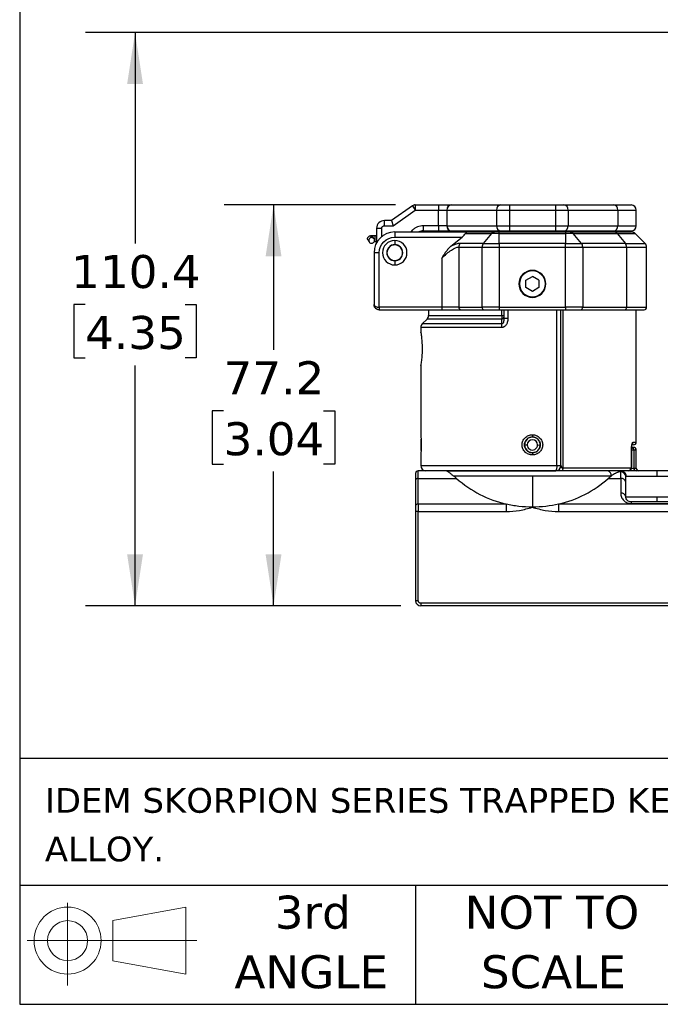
# Model space of a CAD drawing. Header units: millimetres. Extents: x 25 to 1092, y 25 to 838.
# Tile 1 of 60: x 25 to 190, y 25 to 278. Entities that reach past the tile are written whole.
import ezdxf

# ---------------------------------------------------------------- set-up
doc = ezdxf.new("R2010")
doc.units = ezdxf.units.MM
doc.header["$LTSCALE"] = 4
doc.linetypes.add('SLD-Solid', pattern=[0])
doc.layers.add('DIMENSIONS', color=140, linetype='SLD-Solid', lineweight=25)
doc.layers.add('TEXT', color=140, linetype='SLD-Solid', lineweight=25)
doc.styles.add('SLDTEXTSTYLE0', font='VERDANA.TTF')
doc.dimstyles.new('SLDDIMSTYLE4', dxfattribs={"dimtxt": 8.632031, "dimasz": 13.208, "dimexe": 0, "dimexo": 0.0625, "dimgap": 2.158008, "dimtad": 0, "dimtih": 1, "dimtoh": 1, "dimlfac": 0.75, "dimrnd": 1e-09, "dimzin": 12, "dimdsep": 46, "dimtxsty": 'SLDTEXTSTYLE0', "dimsah": 1, "dimcen": 0.09, "dimadec": 0, "dimazin": 3, "dimtfac": 1, "dimtofl": 0, "dimtmove": 0, "dimatfit": 3, "dimfxl": 0, "dimfrac": 2, "dimtolj": 1, "dimtzin": 12, "dimarcsym": 0})

# ---------------------------------------------------------------- blocks, each defined once
blk = doc.blocks.new('Block11')
at = {"color": 7, "linetype": 'SLD-Solid', "lineweight": 18}
for p, q in [((10.35, 21.24), (10.35, 0)), ((21.92, 16.67), (40.7, 20.13)), ((40.7, 20.13), (40.7, 2.93)), ((21.92, 6.38), (21.92, 16.67)), ((0, 11.53), (43.49, 11.53)), ((21.92, 6.38), (40.7, 2.93))]:
    blk.add_line(p, q, dxfattribs=at)
for radius in [8.6, 5.14]:
    blk.add_circle((10.35, 11.53), radius, dxfattribs=at)
blk = doc.blocks.new('Block12')
at = {"color": 7, "linetype": 'Continuous'}
blk.add_blockref('Block11', (0, 0), dxfattribs=at)
blk = doc.blocks.new('SW_NOTE_0')
at = {"layer": 'TEXT', "color": 0, "char_height": 6.35, "attachment_point": 1, "style": 'SLDTEXTSTYLE0'}
for s, insert in [('IDEM SKORPION SERIES TRAPPED KEY INTERLOCK SYSTEM, ROTARY KEY, 2 GATES, WHOLE BODY, A104 CODED, DIE-CAST ALUMINUM ', (0, 8.07)), ('ALLOY.', (0, -4.4))]:
    blk.add_mtext(s, dxfattribs=dict(at, insert=insert))
blk = doc.blocks.new('SW_NOTE_0_4')
at = {"layer": 'TEXT', "color": 0, "char_height": 8.467, "attachment_point": 2, "style": 'SLDTEXTSTYLE0'}
for s, insert in [('NOT TO', (21.03, 10.75)), ('SCALE', (21.42, -4.54))]:
    blk.add_mtext(s, dxfattribs=dict(at, insert=insert))
blk = doc.blocks.new('SW_NOTE_0_5')
at = {"layer": 'TEXT', "color": 0, "char_height": 8.467, "attachment_point": 2, "style": 'SLDTEXTSTYLE0'}
for s, insert in [('3rd', (9.26, 10.75)), ('ANGLE', (8.87, -4.54))]:
    blk.add_mtext(s, dxfattribs=dict(at, insert=insert))
blk = doc.blocks.new('_D_26')
at = {"layer": 'DIMENSIONS'}
for p, q in [((295.02, 274.91), (42.32, 274.91)), ((55.02, 274.91), (55.02, 220.75)), ((42.2, 205.1), (39.3, 205.1)), ((39.3, 205.1), (39.3, 191.38)), ((67.85, 205.1), (70.75, 205.1)), ((70.75, 205.1), (70.75, 191.38)), ((39.3, 191.38), (42.2, 191.38)), ((70.75, 191.38), (67.85, 191.38)), ((55.02, 127.7), (55.02, 189.45)), ((123.29, 127.7), (42.32, 127.7))]:
    blk.add_line(p, q, dxfattribs=at)
for points in [[(55.02, 274.91), (52.99, 261.71), (57.05, 261.71)], [(55.02, 127.7), (57.05, 140.91), (52.99, 140.91)]]:
    blk.add_solid(points, dxfattribs=at)
at = {"layer": 'DIMENSIONS', "char_height": 8.467, "attachment_point": 1, "style": 'SLDTEXTSTYLE0'}
for s, insert in [('110.4', (38.61, 217.78)), ('4.35', (42.2, 202.13))]:
    blk.add_mtext(s, dxfattribs=dict(at, insert=insert))
blk = doc.blocks.new('_D_27')
at = {"layer": 'DIMENSIONS'}
for p, q in [((121.9, 230.64), (77.88, 230.64)), ((90.58, 230.64), (90.58, 193.46)), ((77.75, 177.81), (74.85, 177.81)), ((74.85, 177.81), (74.85, 164.09)), ((103.4, 177.81), (106.3, 177.81)), ((106.3, 177.81), (106.3, 164.09)), ((74.85, 164.09), (77.75, 164.09)), ((90.58, 127.7), (90.58, 162.16)), ((106.3, 164.09), (103.4, 164.09)), ((123.29, 127.7), (77.88, 127.7))]:
    blk.add_line(p, q, dxfattribs=at)
for points in [[(90.58, 230.64), (88.54, 217.43), (92.61, 217.43)], [(90.58, 127.7), (92.61, 140.91), (88.54, 140.91)]]:
    blk.add_solid(points, dxfattribs=at)
at = {"layer": 'DIMENSIONS', "char_height": 8.467, "attachment_point": 1, "style": 'SLDTEXTSTYLE0'}
for s, insert in [('77.2', (77.75, 190.5)), ('3.04', (77.75, 174.85))]:
    blk.add_mtext(s, dxfattribs=dict(at, insert=insert))

msp = doc.modelspace()

# ---------------------------------------------------------------- linework, layer by layer
for p, q in [((126.214, 230.395), (120.846, 226.636)), ((126.214, 230.395), (126.979, 229.303)), ((126.979, 230.636), (126.979, 229.303)), ((126.979, 230.636), (132.899, 230.636)), ((132.899, 230.636), (132.899, 229.303)), ((136.195, 230.636), (148.942, 230.636)), ((151.136, 230.636), (151.136, 229.303)), ((151.136, 230.636), (162.939, 230.636)), ((162.939, 230.636), (162.939, 229.303)), ((165.133, 230.636), (177.88, 230.636)), ((121.266, 225.303), (126.979, 229.303)), ((126.979, 229.303), (132.899, 229.303)), ((132.899, 229.303), (135.093, 229.303)), ((132.899, 225.303), (132.899, 229.303)), ((135.093, 229.303), (135.098, 229.303)), ((135.093, 229.303), (135.093, 225.303)), ((135.098, 229.303), (147.845, 229.303)), ((135.098, 229.303), (135.098, 225.303)), ((147.845, 229.303), (151.136, 229.303)), ((147.845, 229.303), (147.845, 225.303)), ((151.136, 229.303), (162.939, 229.303)), ((151.136, 229.303), (151.136, 225.303)), ((162.939, 229.303), (166.23, 229.303)), ((162.939, 229.303), (162.939, 225.303)), ((166.23, 229.303), (166.23, 225.303)), ((166.23, 229.303), (178.977, 229.303)), ((178.977, 229.303), (178.977, 225.303)), ((178.977, 229.303), (183.704, 229.303)), ((183.704, 225.303), (183.704, 229.303)), ((119.037, 225.303), (119.037, 226.636)), ((120.846, 226.636), (119.037, 226.636)), ((119.037, 225.303), (121.266, 225.303)), ((120.846, 226.636), (121.266, 225.303)), ((132.899, 225.303), (129.037, 225.303)), ((129.037, 223.97), (129.037, 225.303)), ((135.093, 225.303), (132.899, 225.303)), ((132.899, 225.303), (132.899, 223.97)), ((135.093, 225.303), (135.098, 225.303)), ((135.098, 225.303), (147.845, 225.303)), ((147.845, 225.303), (151.136, 225.303)), ((151.136, 225.303), (151.136, 223.97)), ((151.136, 225.303), (162.939, 225.303)), ((162.939, 225.303), (162.939, 223.97)), ((162.939, 225.303), (166.23, 225.303)), ((166.23, 225.303), (178.977, 225.303)), ((178.977, 225.303), (183.704, 225.303)), ((115.448, 222.703), (115.739, 222.254)), ((117.037, 222.678), (116.652, 222.703)), ((117.037, 224.636), (117.037, 220.952)), ((117.037, 224.636), (118.371, 224.636)), ((118.371, 222.533), (118.371, 224.636)), ((121.704, 223.703), (121.704, 222.37)), ((121.704, 223.703), (140.355, 223.703)), ((129.037, 223.97), (132.899, 223.97)), ((136.195, 223.97), (148.942, 223.97)), ((139.858, 223.313), (146.542, 223.313)), ((140.355, 223.703), (147.319, 223.703)), ((146.542, 223.313), (144.437, 220.76)), ((148.513, 223.313), (146.542, 223.313)), ((148.513, 223.313), (148.513, 223.703)), ((148.513, 223.703), (165.562, 223.703)), ((148.513, 220.76), (148.513, 223.313)), ((148.513, 223.313), (165.562, 223.313)), ((151.136, 223.97), (162.939, 223.97)), ((165.133, 223.97), (177.88, 223.97)), ((165.562, 223.703), (165.562, 223.313)), ((165.562, 223.313), (165.562, 220.76)), ((167.533, 223.313), (165.562, 223.313)), ((166.756, 223.703), (178.022, 223.703)), ((169.638, 220.76), (167.533, 223.313)), ((167.533, 223.313), (178.8, 223.313)), ((178.8, 223.313), (180.904, 220.76)), ((178.8, 223.313), (183.428, 223.313)), ((185.98, 220.76), (183.428, 223.313)), ((114.844, 221.587), (115.143, 221.125)), ((116.373, 221.924), (116.093, 222.358)), ((116.433, 221.276), (116.575, 221.267)), ((116.558, 221.239), (117.037, 221.208)), ((121.704, 222.37), (138.983, 222.37)), ((121.704, 221.503), (121.704, 220.436)), ((136.137, 220.023), (138.983, 222.37)), ((144.437, 220.76), (138.468, 220.76)), ((144.437, 220.76), (148.513, 220.76)), ((148.513, 220.76), (148.513, 219.817)), ((165.562, 220.76), (148.513, 220.76)), ((165.562, 219.817), (165.562, 220.76)), ((165.562, 220.76), (169.638, 220.76)), ((180.904, 220.76), (169.638, 220.76)), ((180.904, 220.76), (185.98, 220.76)), ((116.371, 218.37), (116.371, 205.036)), ((117.704, 218.37), (116.371, 218.37)), ((117.704, 204.37), (117.704, 218.37)), ((138.146, 219.817), (144.115, 219.817)), ((138.146, 219.817), (138.146, 204.37)), ((144.115, 219.817), (148.513, 219.817)), ((144.115, 204.37), (144.115, 219.817)), ((148.513, 219.817), (165.562, 219.817)), ((148.513, 219.817), (148.513, 204.37)), ((165.562, 204.37), (165.562, 219.817)), ((165.562, 219.817), (169.96, 219.817)), ((169.96, 219.817), (169.96, 204.37)), ((169.96, 219.817), (181.226, 219.817)), ((181.226, 219.817), (181.226, 204.37)), ((181.226, 219.817), (186.371, 219.817)), ((186.371, 204.37), (186.371, 219.817)), ((121.704, 216.303), (121.704, 215.236)), ((133.748, 216.922), (133.748, 204.37)), ((157.037, 213.703), (157.037, 213.836)), ((155.371, 211.332), (157.037, 212.294)), ((155.371, 209.408), (155.371, 211.332)), ((158.704, 211.332), (157.037, 212.294)), ((158.704, 211.332), (158.704, 209.408)), ((157.037, 208.445), (155.371, 209.408)), ((158.704, 209.408), (157.037, 208.445)), ((157.037, 206.903), (157.037, 207.036)), ((133.748, 204.37), (117.704, 204.37)), ((117.704, 204.37), (117.704, 203.703)), ((117.704, 203.703), (133.748, 203.703)), ((130.371, 203.703), (130.371, 202.255)), ((130.371, 202.255), (149.233, 202.255)), ((138.146, 204.37), (133.748, 204.37)), ((133.748, 204.37), (133.748, 203.703)), ((138.146, 204.37), (144.115, 204.37)), ((138.696, 203.703), (144.665, 203.703)), ((148.513, 204.37), (144.115, 204.37)), ((148.513, 204.37), (148.513, 203.703)), ((148.513, 204.37), (165.562, 204.37)), ((148.513, 203.703), (165.562, 203.703)), ((149.233, 202.255), (149.233, 203.703)), ((149.233, 202.255), (149.704, 202.255)), ((149.704, 203.703), (149.704, 201.472)), ((150.745, 203.703), (150.745, 201.472)), ((163.33, 163.703), (163.33, 203.703)), ((164.371, 163.703), (164.371, 203.703)), ((164.842, 203.703), (164.842, 163.036)), ((169.96, 204.37), (165.562, 204.37)), ((165.562, 204.37), (165.562, 203.703)), ((169.41, 203.703), (180.676, 203.703)), ((169.96, 204.37), (181.226, 204.37)), ((181.226, 204.37), (186.371, 204.37)), ((183.704, 169.703), (183.704, 203.703)), ((128.761, 200.094), (129.98, 201.313)), ((149.169, 200.094), (128.761, 200.094)), ((149.174, 201.313), (129.98, 201.313)), ((149.169, 200.094), (149.174, 201.313)), ((150.745, 201.472), (149.704, 201.472)), ((128.371, 199.151), (128.371, 198.022)), ((149.06, 199.151), (128.371, 199.151)), ((128.371, 189.384), (128.371, 171.673)), ((128.389, 189.422), (128.383, 189.384)), ((128.401, 189.519), (128.399, 189.491)), ((128.46, 170.459), (128.371, 170.37)), ((128.371, 170.37), (128.371, 169.067)), ((157.04, 171.629), (157.04, 171.07)), ((182.901, 169.703), (183.704, 169.703)), ((128.494, 169.07), (128.371, 169.067)), ((128.371, 169.067), (128.371, 167.703)), ((128.371, 167.703), (128.458, 167.616)), ((155.038, 169.082), (155.704, 169.067)), ((157.037, 167.003), (157.037, 166.444)), ((158.37, 169.006), (159.037, 168.991)), ((182.518, 163.703), (182.518, 168.37)), ((182.518, 168.37), (182.548, 168.37)), ((182.548, 163.703), (182.548, 168.37)), ((183.063, 167.703), (182.548, 167.703)), ((183.063, 167.703), (183.063, 163.036)), ((183.704, 167.703), (183.063, 167.703)), ((183.704, 163.036), (183.704, 167.703)), ((128.371, 166.4), (128.371, 163.703)), ((127.704, 160.417), (127.704, 162.37)), ((134.973, 162.37), (127.704, 162.37)), ((128.371, 163.703), (163.33, 163.703)), ((163.33, 163.703), (164.371, 163.703)), ((182.297, 163.036), (164.842, 163.036)), ((179.704, 160.417), (179.704, 162.126)), ((182.412, 163.036), (183.063, 163.036)), ((182.412, 162.37), (182.412, 162.955)), ((182.548, 163.703), (182.518, 163.703)), ((183.063, 163.036), (183.704, 163.036)), ((189.037, 161.036), (189.037, 162.37)), ((127.037, 159.946), (127.037, 153.346)), ((127.704, 160.417), (137.582, 160.417)), ((127.704, 153.817), (127.704, 160.417)), ((157.037, 161.036), (136.805, 161.036)), ((157.037, 161.036), (157.037, 153.036)), ((177.27, 161.036), (157.037, 161.036)), ((176.493, 160.417), (179.704, 160.417)), ((179.704, 160.417), (179.704, 156.646)), ((181.037, 155.703), (181.037, 159.474)), ((181.065, 161.036), (189.037, 161.036)), ((189.037, 161.036), (196.943, 161.036)), ((181.037, 155.703), (189.037, 155.703)), ((182.371, 154.37), (182.371, 153.979)), ((195.704, 154.37), (182.371, 154.37)), ((189.037, 155.703), (197.037, 155.703)), ((189.037, 154.37), (189.037, 155.703)), ((127.037, 151.932), (127.037, 129.036)), ((127.704, 151.932), (127.037, 151.932)), ((127.704, 153.817), (127.704, 151.932)), ((150.313, 153.817), (127.704, 153.817)), ((127.704, 129.036), (127.704, 151.932)), ((127.704, 151.932), (150.313, 151.932)), ((150.313, 153.817), (150.313, 151.932)), ((163.761, 153.817), (163.761, 151.932)), ((202.371, 153.817), (163.761, 153.817)), ((163.761, 151.932), (202.371, 151.932)), ((182.371, 153.979), (195.704, 153.979)), ((127.037, 129.036), (127.704, 129.036)), ((202.371, 128.37), (128.371, 128.37)), ((128.371, 128.37), (128.371, 127.703)), ((202.371, 127.703), (128.371, 127.703))]:
    msp.add_line(p, q)
at = {"flags": 128}
for points in [[(128.408, 197.863), (128.396, 197.908), (128.389, 197.984)], [(128.389, 189.422), (128.396, 189.498), (128.401, 189.519)], [(164.842, 163.036), (164.839, 162.906), (164.827, 162.781), (164.809, 162.666), (164.785, 162.565), (164.756, 162.482), (164.722, 162.421), (164.685, 162.383), (164.647, 162.37)]]:
    msp.add_lwpolyline(points, dxfattribs=at)
for centre, radius, start, end in [((126.979, 229.303), 1.333, 90, 125), ((136.321, 229.411), 1.233, 96.08969, 185.00817), ((136.326, 229.411), 1.233, 96.09697, 185.01306), ((149.073, 229.411), 1.233, 96.09697, 185.01306), ((165.002, 229.411), 1.233, 354.98694, 83.90303), ((177.749, 229.411), 1.233, 354.98694, 83.90303), ((182.371, 229.303), 1.333, 0, 90), ((119.037, 224.636), 2, 90, 180), ((136.321, 225.196), 1.233, 174.99183, 263.91031), ((136.326, 225.195), 1.233, 174.98694, 263.90303), ((149.073, 225.195), 1.233, 174.98694, 263.90303), ((165.002, 225.195), 1.233, 276.09697, 5.01306), ((177.749, 225.195), 1.233, 276.09697, 5.01306), ((182.371, 225.303), 1.333, 270, 0), ((121.704, 218.37), 5.333, 90, 180), ((112.57, 222.23), 4.109, 346.04282, 6.60294), ((129.037, 221.303), 2.667, 90, 115.84193), ((138.437, 224.103), 0.4, 199.47122, 270), ((147.342, 222.689), 1.014, 91.26355, 142.07802), ((166.733, 222.689), 1.014, 37.92198, 88.73645), ((172.619, 224.056), 0.354, 274.32875, 345.91019), ((175.637, 224.103), 0.4, 270, 340.52878), ((178, 222.689), 1.014, 37.92198, 88.73645), ((182.485, 222.37), 1.333, 45, 90), ((121.704, 218.37), 3.133, 90, 270), ((121.704, 218.37), 2.067, 90, 180), ((121.704, 218.37), 2, 339.0388, 159.0388), ((121.704, 218.37), 3.133, 270, 90), ((121.704, 218.37), 2.067, 0, 90), ((139.634, 219.836), 1.487, 141.57262, 180.71028), ((145.602, 219.836), 1.487, 141.57262, 180.71028), ((168.473, 219.836), 1.487, 359.28972, 38.42738), ((179.739, 219.836), 1.487, 359.28972, 38.42738), ((185.037, 219.817), 1.333, 0, 45), ((121.704, 218.37), 2.067, 180, 270), ((121.704, 218.37), 2, 159.0388, 339.0388), ((121.704, 218.37), 2.067, 270, 0), ((157.037, 210.37), 3.467, 90, 270), ((157.037, 210.37), 3.333, 90, 270), ((157.037, 210.37), 3.467, 270, 90), ((157.037, 210.37), 3.333, 270, 90), ((129.037, 202.255), 1.333, 315, 0), ((138.761, 204.316), 0.617, 175.03898, 263.98031), ((144.729, 204.316), 0.617, 175.03898, 263.98031), ((169.345, 204.316), 0.617, 276.01969, 4.96102), ((180.612, 204.316), 0.617, 276.01969, 4.96102), ((185.704, 204.37), 0.667, 270, 0), ((129.704, 199.151), 1.333, 135, 180), ((152.743, 199.204), 3.683, 166.02229, 180.82687), ((149.158, 201.864), 0.552, 271.71505, 351.62256), ((157.037, 169.036), 2, 358.69736, 178.69736), ((157.037, 169.036), 1.333, 358.69736, 178.69736), ((157.037, 169.036), 2.033, 89.93766, 90), ((182.231, 169.699), 0.67, 304.05398, 0.35284), ((183.037, 169.703), 0.667, 270, 0), ((157.037, 169.036), 2, 178.69736, 358.69736), ((157.037, 169.036), 1.333, 178.69736, 358.69736), ((183.037, 167.703), 0.667, 0, 90), ((127.704, 161.703), 0.667, 90, 180), ((129.704, 163.703), 1.333, 180, 270), ((161.592, 163.386), 1.767, 324.89325, 10.34524), ((163.037, 163.703), 1.333, 270, 0), ((176.097, 161.211), 1.186, 351.5269, 77.66547), ((179.728, 160.817), 1.31, 1.08526, 91.04563), ((179.712, 160.897), 1.33, 1.09601, 90.11043), ((181.648, 163.019), 0.65, 271.59396, 1.50985), ((183.722, 163.029), 0.659, 179.31145, 269.29449), ((184.371, 163.036), 0.667, 180, 270), ((127.621, 159.828), 0.595, 81.95053, 168.57825), ((157.037, 182.37), 29.333, 228.45066, 256.74852), ((157.037, 182.37), 29.333, 283.25148, 311.54934), ((179.871, 159.239), 1.19, 11.42175, 98.04947), ((179.871, 155.467), 1.19, 11.42175, 98.04947), ((127.621, 153.228), 0.595, 81.95053, 168.57825), ((128.371, 129.036), 1.333, 180, 270)]:
    msp.add_arc(centre, radius, start, end)
for centre, major_axis, ratio, start_param, end_param in [((138.068, 222.37), (1.832, 1.254), 0.2475294, 5.0593343, 5.8447325), ((140.355, 222.37), (0, 1.333), 0.5266817, 0, 0.7853982)]:
    msp.add_ellipse(centre, major_axis=major_axis, ratio=ratio, start_param=start_param, end_param=end_param)
for points, knots in [([(132.899, 230.636), (132.978, 230.636), (133.137, 230.636), (133.374, 230.636), (133.609, 230.636), (133.925, 230.636), (134.314, 230.636), (134.762, 230.636), (135.183, 230.636), (135.564, 230.636), (135.907, 230.636), (136.096, 230.636), (136.191, 230.636)], [0, 0, 0, 0, 0.0616722, 0.1231475, 0.1846448, 0.2463831, 0.3731296, 0.5000539, 0.6268003, 0.7537247, 0.8768182, 1, 1, 1, 1]), ([(148.942, 230.636), (148.972, 230.636), (149.034, 230.636), (149.136, 230.636), (149.244, 230.636), (149.4, 230.636), (149.613, 230.636), (149.894, 230.636), (150.192, 230.636), (150.502, 230.636), (150.818, 230.636), (151.03, 230.636), (151.136, 230.636)], [0, 0, 0, 0, 0.061656, 0.1231264, 0.1846299, 0.2463852, 0.3730858, 0.5000535, 0.6267542, 0.7537219, 0.8767948, 1, 1, 1, 1]), ([(162.939, 230.636), (162.992, 230.636), (163.098, 230.636), (163.256, 230.636), (163.413, 230.636), (163.623, 230.636), (163.882, 230.636), (164.181, 230.636), (164.461, 230.636), (164.715, 230.636), (164.944, 230.636), (165.07, 230.636), (165.133, 230.636)], [0, 0, 0, 0, 0.061656, 0.1231264, 0.1846299, 0.2463852, 0.3730858, 0.5000535, 0.6267542, 0.7537219, 0.8767948, 1, 1, 1, 1]), ([(177.88, 230.636), (177.978, 230.636), (178.176, 230.636), (178.46, 230.636), (178.736, 230.636), (179.002, 230.636), (179.259, 230.636), (179.506, 230.636), (179.952, 230.636), (180.544, 230.636), (181.196, 230.636), (181.714, 230.636), (182.027, 230.636), (182.205, 230.636), (182.3, 230.636), (182.36, 230.636), (182.367, 230.636), (182.371, 230.636)], [0, 0, 0, 0, 0.0343141, 0.0685931, 0.1028519, 0.1371051, 0.1713675, 0.2056539, 0.239979, 0.3641255, 0.4883175, 0.6154333, 0.7425957, 0.8069779, 0.8712743, 0.9355825, 1, 1, 1, 1]), ([(118.371, 224.636), (118.371, 224.813), (118.441, 224.983), (118.691, 225.233), (118.861, 225.303), (119.037, 225.303)], [0, 0, 0, 0, 0.5, 0.5, 1, 1, 1, 1]), ([(129.037, 225.303), (128.534, 225.25), (127.756, 225.168), (126.828, 224.666), (126.248, 224.215), (125.971, 223.85), (125.859, 223.703)], [0, 0, 0, 0, 0.40698663, 0.62832699, 0.84986131, 1, 1, 1, 1]), ([(114.851, 221.591), (114.822, 221.636), (114.749, 221.749), (114.713, 221.966), (114.745, 222.203), (114.849, 222.407), (115.014, 222.574), (115.22, 222.683), (115.378, 222.697), (115.448, 222.703)], [0, 0, 0, 0, 0.1018765, 0.2565572, 0.4109641, 0.5580236, 0.6923363, 0.8636959, 1, 1, 1, 1]), ([(116.652, 222.703), (116.559, 222.708), (116.37, 222.719), (116.086, 222.728), (115.835, 222.73), (115.597, 222.722), (115.497, 222.709), (115.448, 222.703)], [0, 0, 0, 0, 0.183129, 0.3685421, 0.5630996, 0.782825, 1, 1, 1, 1]), ([(115.448, 222.703), (115.519, 222.698), (115.678, 222.687), (115.886, 222.58), (116.032, 222.457), (116.077, 222.371), (116.089, 222.348)], [0, 0, 0, 0, 0.27625954, 0.62452184, 0.89780146, 1, 1, 1, 1]), ([(178.022, 223.703), (178.12, 223.703), (178.316, 223.703), (178.599, 223.703), (178.874, 223.703), (179.138, 223.703), (179.394, 223.703), (179.64, 223.703), (180.082, 223.703), (180.671, 223.703), (181.318, 223.703), (181.833, 223.703), (182.144, 223.703), (182.32, 223.703), (182.415, 223.703), (182.474, 223.703), (182.481, 223.703), (182.485, 223.703)], [0, 0, 0, 0, 0.0343296, 0.0686245, 0.1028993, 0.1371687, 0.1714472, 0.2057494, 0.24009, 0.3642468, 0.4884491, 0.6155412, 0.74268, 0.8070405, 0.8713164, 0.9356041, 1, 1, 1, 1]), ([(115.739, 222.254), (115.678, 222.252), (115.609, 222.242), (115.46, 222.193), (115.38, 222.154), (115.227, 222.032), (115.155, 221.949), (115.052, 221.744), (115.023, 221.622), (115.03, 221.379), (115.065, 221.259), (115.179, 221.061), (115.255, 220.982), (115.414, 220.871), (115.496, 220.837), (115.647, 220.798), (115.717, 220.793), (115.778, 220.795)], [0, 0, 0, 0, 0.125, 0.125, 0.25, 0.25, 0.375, 0.375, 0.5, 0.5, 0.625, 0.625, 0.75, 0.75, 0.875, 0.875, 1, 1, 1, 1]), ([(115.778, 220.795), (115.838, 220.797), (115.907, 220.807), (116.056, 220.856), (116.136, 220.895), (116.289, 221.017), (116.361, 221.1), (116.464, 221.305), (116.493, 221.427), (116.486, 221.67), (116.451, 221.79), (116.338, 221.988), (116.261, 222.067), (116.102, 222.178), (116.02, 222.212), (115.869, 222.25), (115.8, 222.256), (115.739, 222.254)], [0, 0, 0, 0, 0.125, 0.125, 0.25, 0.25, 0.375, 0.375, 0.5, 0.5, 0.625, 0.625, 0.75, 0.75, 0.875, 0.875, 1, 1, 1, 1]), ([(136.137, 220.023), (136.121, 220.01), (136.089, 219.984), (136.027, 219.93), (135.919, 219.836), (135.71, 219.64), (135.314, 219.226), (134.823, 218.609), (134.268, 217.796), (133.932, 217.231), (133.748, 216.922)], [0, 0, 0, 0, 0.015867, 0.0314268, 0.0627687, 0.1252643, 0.2498618, 0.4993547, 0.7255849, 1, 1, 1, 1]), ([(133.748, 216.922), (134.611, 217.811), (135.471, 218.547), (136.996, 219.551), (137.659, 219.817), (138.146, 219.817)], [0, 0, 0, 0, 0.5, 0.5, 1, 1, 1, 1]), ([(116.371, 205.036), (116.372, 205.015), (116.374, 204.975), (116.39, 204.919), (116.412, 204.87), (116.437, 204.828), (116.487, 204.758), (116.583, 204.667), (116.756, 204.561), (116.963, 204.477), (117.2, 204.416), (117.449, 204.377), (117.62, 204.372), (117.704, 204.37)], [0, 0, 0, 0, 0.0640233, 0.121264, 0.171722, 0.2153975, 0.2522916, 0.3932982, 0.5179771, 0.6466321, 0.7692914, 0.8867712, 1, 1, 1, 1]), ([(117.704, 203.703), (117.662, 203.704), (117.579, 203.707), (117.453, 203.725), (117.328, 203.755), (117.205, 203.798), (117.085, 203.853), (116.97, 203.921), (116.861, 204.001), (116.728, 204.12), (116.583, 204.297), (116.467, 204.521), (116.387, 204.772), (116.377, 204.939), (116.371, 205.036)], [0, 0, 0, 0, 0.0561967, 0.1133341, 0.1715385, 0.2309294, 0.291619, 0.3537129, 0.4173094, 0.4825, 0.6071044, 0.7480814, 0.8528983, 1, 1, 1, 1]), ([(150.745, 201.472), (150.744, 201.403), (150.741, 201.267), (150.724, 201.065), (150.695, 200.869), (150.639, 200.605), (150.538, 200.286), (150.355, 199.923), (150.115, 199.606), (149.858, 199.393), (149.63, 199.27), (149.446, 199.202), (149.255, 199.159), (149.125, 199.153), (149.06, 199.151)], [0, 0, 0, 0, 0.0639141, 0.1265749, 0.1882132, 0.2490711, 0.3773502, 0.4988736, 0.6276226, 0.7492138, 0.8116808, 0.8743339, 0.9372214, 1, 1, 1, 1]), ([(149.704, 201.472), (149.704, 201.299), (149.695, 201.13), (149.656, 200.805), (149.626, 200.648), (149.538, 200.372), (149.48, 200.252), (149.338, 200.099), (149.254, 200.069), (149.169, 200.094)], [0, 0, 0, 0, 0.25, 0.25, 0.5, 0.5, 0.75, 0.75, 1, 1, 1, 1]), ([(128.382, 198.032), (128.38, 198.042), (128.373, 198.091), (128.462, 197.517), (128.603, 196.373), (128.699, 195.021), (128.724, 193.871), (128.716, 192.998), (128.681, 192.152), (128.607, 191.117), (128.479, 190.008), (128.419, 189.617), (128.389, 189.422)], [0, 0, 0, 0, 0.0326824, 0.1706801, 0.3085984, 0.4464417, 0.5157629, 0.5850521, 0.6542974, 0.7238504, 0.8619217, 1, 1, 1, 1]), ([(128.371, 171.673), (128.371, 171.673), (128.372, 171.656), (128.379, 171.59), (128.383, 171.541), (128.395, 171.41), (128.402, 171.33), (128.417, 171.141), (128.425, 171.031), (128.442, 170.789), (128.45, 170.657), (128.465, 170.369), (128.472, 170.215), (128.49, 169.737), (128.497, 169.387), (128.497, 168.865), (128.496, 168.689), (128.489, 168.347), (128.484, 168.182), (128.472, 167.86), (128.465, 167.706), (128.45, 167.42), (128.442, 167.286), (128.425, 167.042), (128.417, 166.934), (128.402, 166.745), (128.395, 166.663), (128.383, 166.533), (128.379, 166.484), (128.372, 166.417), (128.371, 166.4), (128.371, 166.4)], [0, 0, 0, 0, 0.0625, 0.0625, 0.125, 0.125, 0.1875, 0.1875, 0.25, 0.25, 0.3125, 0.3125, 0.375, 0.375, 0.5, 0.5, 0.5625, 0.5625, 0.625, 0.625, 0.6875, 0.6875, 0.75, 0.75, 0.8125, 0.8125, 0.875, 0.875, 0.9375, 0.9375, 1, 1, 1, 1]), ([(157.037, 166.444), (156.864, 166.444), (156.694, 166.461), (156.358, 166.525), (156.191, 166.574), (155.872, 166.702), (155.721, 166.781), (155.433, 166.966), (155.297, 167.075), (155.051, 167.313), (154.941, 167.443), (154.745, 167.725), (154.661, 167.877), (154.459, 168.348), (154.388, 168.693), (154.388, 169.206), (154.405, 169.38), (154.475, 169.716), (154.526, 169.879), (154.661, 170.195), (154.745, 170.347), (154.939, 170.628), (155.05, 170.759), (155.298, 171), (155.433, 171.106), (155.719, 171.292), (155.874, 171.372), (156.352, 171.563), (156.694, 171.629), (157.04, 171.629)], [0, 0, 0, 0, 0.0625, 0.0625, 0.125, 0.125, 0.1875, 0.1875, 0.25, 0.25, 0.3125, 0.3125, 0.375, 0.375, 0.5, 0.5, 0.5625, 0.5625, 0.625, 0.625, 0.6875, 0.6875, 0.75, 0.75, 0.8125, 0.8125, 0.875, 0.875, 1, 1, 1, 1]), ([(157.037, 167.003), (156.903, 167.003), (156.771, 167.016), (156.511, 167.068), (156.382, 167.107), (156.135, 167.209), (156.019, 167.272), (155.798, 167.419), (155.693, 167.505), (155.412, 167.786), (155.261, 168.013), (155.058, 168.502), (155.004, 168.77), (155.004, 169.168), (155.017, 169.303), (155.069, 169.563), (155.107, 169.69), (155.209, 169.937), (155.273, 170.055), (155.42, 170.276), (155.504, 170.378), (155.693, 170.568), (155.796, 170.652), (156.016, 170.8), (156.135, 170.863), (156.504, 171.017), (156.769, 171.07), (157.037, 171.07)], [0, 0, 0, 0, 0.0625, 0.0625, 0.125, 0.125, 0.1875, 0.1875, 0.25, 0.25, 0.375, 0.375, 0.5, 0.5, 0.5625, 0.5625, 0.625, 0.625, 0.6875, 0.6875, 0.75, 0.75, 0.8125, 0.8125, 0.875, 0.875, 1, 1, 1, 1]), ([(157.04, 171.629), (157.213, 171.629), (157.384, 171.612), (157.719, 171.547), (157.886, 171.498), (158.204, 171.37), (158.356, 171.291), (158.643, 171.106), (158.779, 170.997), (159.025, 170.759), (159.135, 170.629), (159.33, 170.347), (159.414, 170.195), (159.615, 169.724), (159.687, 169.379), (159.687, 168.867), (159.669, 168.693), (159.6, 168.357), (159.549, 168.195), (159.414, 167.879), (159.33, 167.727), (159.136, 167.446), (159.026, 167.315), (158.778, 167.074), (158.644, 166.968), (158.357, 166.782), (158.203, 166.702), (157.884, 166.574), (157.721, 166.526), (157.384, 166.461), (157.21, 166.444), (157.037, 166.444)], [0, 0, 0, 0, 0.0625, 0.0625, 0.125, 0.125, 0.1875, 0.1875, 0.25, 0.25, 0.3125, 0.3125, 0.375, 0.375, 0.5, 0.5, 0.5625, 0.5625, 0.625, 0.625, 0.6875, 0.6875, 0.75, 0.75, 0.8125, 0.8125, 0.875, 0.875, 0.9375, 0.9375, 1, 1, 1, 1]), ([(157.04, 171.07), (157.174, 171.07), (157.306, 171.056), (157.566, 171.004), (157.695, 170.965), (157.941, 170.863), (158.058, 170.8), (158.278, 170.653), (158.383, 170.567), (158.664, 170.286), (158.815, 170.059), (159.017, 169.57), (159.071, 169.302), (159.071, 168.904), (159.057, 168.769), (159.006, 168.509), (158.967, 168.382), (158.865, 168.136), (158.802, 168.017), (158.655, 167.797), (158.57, 167.694), (158.381, 167.504), (158.278, 167.42), (158.058, 167.273), (157.94, 167.209), (157.571, 167.056), (157.306, 167.003), (157.037, 167.003)], [0, 0, 0, 0, 0.0625, 0.0625, 0.125, 0.125, 0.1875, 0.1875, 0.25, 0.25, 0.375, 0.375, 0.5, 0.5, 0.5625, 0.5625, 0.625, 0.625, 0.6875, 0.6875, 0.75, 0.75, 0.8125, 0.8125, 0.875, 0.875, 1, 1, 1, 1]), ([(182.518, 168.37), (182.519, 168.415), (182.52, 168.505), (182.526, 168.638), (182.537, 168.768), (182.556, 168.935), (182.589, 169.131), (182.641, 169.331), (182.701, 169.495), (182.766, 169.613), (182.834, 169.689), (182.879, 169.699), (182.901, 169.703)], [0, 0, 0, 0, 0.0626697, 0.1247715, 0.187039, 0.2502001, 0.3741762, 0.4998533, 0.6240481, 0.7495094, 0.8746487, 1, 1, 1, 1]), ([(182.547, 168.37), (182.548, 168.457), (182.551, 168.626), (182.571, 168.837), (182.586, 168.983), (182.594, 169.058), (182.585, 169.072), (182.583, 169.075)], [0, 0, 0, 0, 0.2580953, 0.499505, 0.7250273, 0.9352379, 1, 1, 1, 1]), ([(183.037, 168.37), (183.016, 168.37), (182.979, 168.37), (182.674, 168.37), (182.548, 168.37)], [0, 0, 0, 0, 0.5846257, 1, 1, 1, 1]), ([(182.548, 168.342), (182.586, 168.336), (182.709, 168.318), (182.882, 168.183), (183.034, 167.966), (183.053, 167.791), (183.063, 167.703)], [0, 0, 0, 0, 0.1317344, 0.4211562, 0.7105781, 1, 1, 1, 1]), ([(183.037, 169.036), (183.017, 169.036), (182.988, 169.036), (182.674, 169.036), (182.576, 169.036)], [0, 0, 0, 0, 0.6887724, 1, 1, 1, 1]), ([(134.973, 162.37), (134.994, 162.369), (135.036, 162.366), (135.101, 162.347), (135.169, 162.319), (135.239, 162.28), (135.312, 162.234), (135.386, 162.181), (135.464, 162.122), (135.543, 162.058), (135.652, 161.968), (135.8, 161.841), (136.003, 161.667), (136.236, 161.472), (136.5, 161.26), (136.702, 161.111), (136.805, 161.036)], [0, 0, 0, 0, 0.0631037, 0.1243895, 0.183833, 0.241409, 0.2970927, 0.3508598, 0.4026867, 0.4525514, 0.5004331, 0.5960681, 0.6939028, 0.7938851, 0.8959458, 1, 1, 1, 1]), ([(176.351, 162.37), (170.629, 162.37), (162.87, 162.37), (147.109, 162.37), (139.838, 162.37), (134.973, 162.37)], [0, 0, 0, 0, 0.5, 0.5, 1, 1, 1, 1]), ([(135.083, 162.37), (135.284, 162.37), (136.058, 162.37), (137.683, 162.37), (139.925, 162.37), (142.393, 162.37), (145.059, 162.37), (147.899, 162.37), (150.881, 162.37), (153.941, 162.37), (157.015, 162.37), (160.067, 162.37), (162.047, 162.37), (163.037, 162.37)], [0, 0, 0, 0, 0.03350636, 0.12918312, 0.22483749, 0.32051425, 0.41616862, 0.51430469, 0.61241878, 0.71055485, 0.80866894, 0.90433993, 1, 1, 1, 1]), ([(164.371, 163.703), (164.371, 163.703), (164.371, 163.702), (164.374, 163.694), (164.382, 163.671), (164.396, 163.632), (164.412, 163.577), (164.428, 163.514), (164.451, 163.442), (164.484, 163.344), (164.536, 163.228), (164.621, 163.12), (164.713, 163.059), (164.79, 163.039), (164.829, 163.037), (164.842, 163.036)], [0, 0, 0, 0, 0.0238684, 0.0603616, 0.1206107, 0.1847133, 0.2339271, 0.3200546, 0.3869056, 0.4696157, 0.6344664, 0.7733958, 0.8920382, 0.9615494, 1, 1, 1, 1]), ([(179.737, 162.37), (179.149, 162.37), (178.56, 162.37), (177.701, 162.37), (177.419, 162.37), (176.869, 162.37), (176.601, 162.37), (176.351, 162.37)], [0, 0, 0, 0, 0.5, 0.5, 0.75, 0.75, 1, 1, 1, 1]), ([(179.71, 162.227), (179.642, 162.208), (179.5, 162.17), (179.276, 162.098), (179.033, 162.009), (178.772, 161.901), (178.527, 161.788), (178.228, 161.637), (177.91, 161.458), (177.564, 161.242), (177.361, 161.1), (177.27, 161.036)], [0, 0, 0, 0, 0.0857968, 0.1787448, 0.2788473, 0.3861068, 0.5005255, 0.5787732, 0.7507007, 0.8885772, 1, 1, 1, 1]), ([(179.723, 162.44), (179.732, 162.433), (179.809, 162.376), (179.907, 162.373), (179.994, 162.37)], [0, 0, 0, 0, 0.1165085, 1, 1, 1, 1]), ([(180.109, 162.312), (180.072, 162.323), (179.995, 162.345), (179.87, 162.365), (179.782, 162.368), (179.737, 162.37)], [0, 0, 0, 0, 0.3012773, 0.6337646, 1, 1, 1, 1]), ([(189.037, 162.37), (186.697, 162.37), (184.441, 162.37), (180.996, 162.37), (179.932, 162.37), (179.737, 162.37)], [0, 0, 0, 0, 0.5, 0.5, 1, 1, 1, 1]), ([(180.109, 162.312), (180.153, 162.297), (180.24, 162.268), (180.365, 162.207), (180.485, 162.133), (180.599, 162.045), (180.704, 161.943), (180.798, 161.831), (180.887, 161.697), (180.972, 161.526), (181.046, 161.301), (181.059, 161.13), (181.065, 161.036)], [0, 0, 0, 0, 0.0799889, 0.1612685, 0.2438582, 0.327775, 0.4130335, 0.4996473, 0.5848438, 0.6966585, 0.8350561, 1, 1, 1, 1]), ([(181.925, 162.436), (181.975, 162.451), (182.138, 162.502), (182.294, 162.704), (182.42, 162.958), (182.491, 163.19), (182.536, 163.444), (182.544, 163.617), (182.547, 163.703)], [0, 0, 0, 0, 0.1191286, 0.393453, 0.540484, 0.6916797, 0.8452122, 1, 1, 1, 1]), ([(182.297, 163.036), (182.307, 163.037), (182.326, 163.039), (182.355, 163.056), (182.386, 163.087), (182.42, 163.139), (182.454, 163.22), (182.481, 163.32), (182.502, 163.438), (182.516, 163.567), (182.517, 163.658), (182.518, 163.703)], [0, 0, 0, 0, 0.0839443, 0.1673316, 0.2513496, 0.3771626, 0.5005716, 0.6250163, 0.7498356, 0.8753734, 1, 1, 1, 1]), ([(198.261, 162.37), (197.92, 162.37), (196.803, 162.37), (193.42, 162.37), (191.265, 162.37), (189.037, 162.37)], [0, 0, 0, 0, 0.5, 0.5, 1, 1, 1, 1]), ([(137.582, 160.417), (137.524, 160.467), (137.405, 160.571), (137.218, 160.725), (137.017, 160.882), (136.877, 160.984), (136.805, 161.036)], [0, 0, 0, 0, 0.2246277, 0.4661637, 0.7246183, 1, 1, 1, 1]), ([(179.704, 156.646), (179.704, 156.297), (179.773, 155.948), (180.041, 155.303), (180.238, 155.007), (180.732, 154.513), (181.028, 154.316), (181.673, 154.049), (182.022, 153.979), (182.371, 153.979)], [0, 0, 0, 0, 0.25, 0.25, 0.5, 0.5, 0.75, 0.75, 1, 1, 1, 1]), ([(182.371, 154.37), (182.196, 154.37), (182.022, 154.404), (181.699, 154.538), (181.551, 154.637), (181.304, 154.884), (181.206, 155.032), (181.072, 155.354), (181.037, 155.529), (181.037, 155.703)], [0, 0, 0, 0, 0.25, 0.25, 0.5, 0.5, 0.75, 0.75, 1, 1, 1, 1]), ([(157.037, 153.036), (155.839, 153.036), (154.673, 153.11), (152.422, 153.38), (151.339, 153.576), (150.313, 153.817)], [0, 0, 0, 0, 0.5, 0.5, 1, 1, 1, 1]), ([(150.313, 151.932), (151.454, 151.932), (152.596, 152.036), (154.844, 152.416), (155.948, 152.693), (157.037, 153.036)], [0, 0, 0, 0, 0.5, 0.5, 1, 1, 1, 1]), ([(157.037, 153.036), (158.128, 152.693), (159.231, 152.416), (161.473, 152.036), (162.615, 151.932), (163.761, 151.932)], [0, 0, 0, 0, 0.5, 0.5, 1, 1, 1, 1])]:
    msp.add_open_spline(points, degree=3, knots=knots)
for points in [[(132.899, 223.97), (134.213, 223.97), (135.444, 223.97), (136.191, 223.97)], [(148.513, 223.703), (148.036, 223.703), (147.589, 223.703), (147.319, 223.703)], [(148.942, 223.97), (149.44, 223.97), (150.26, 223.97), (151.136, 223.97)], [(162.939, 223.97), (163.815, 223.97), (164.635, 223.97), (165.133, 223.97)], [(166.756, 223.703), (166.486, 223.703), (166.039, 223.703), (165.562, 223.703)], [(177.88, 223.97), (180.804, 223.97), (182.371, 223.97), (182.371, 223.97)], [(117.704, 218.37), (117.704, 220.577), (119.496, 222.37), (121.704, 222.37)], [(138.468, 220.76), (137.872, 220.76), (137.066, 220.505), (136.137, 220.023)], [(133.748, 203.703), (135.726, 203.703), (137.577, 203.703), (138.696, 203.703)], [(144.665, 203.703), (145.535, 203.703), (146.975, 203.703), (148.513, 203.703)], [(149.233, 202.255), (149.233, 201.898), (149.211, 201.557), (149.174, 201.313)], [(165.562, 203.703), (167.1, 203.703), (168.54, 203.703), (169.41, 203.703)], [(180.676, 203.703), (183.951, 203.703), (185.704, 203.703), (185.704, 203.703)], [(179.71, 162.227), (179.706, 162.198), (179.704, 162.164), (179.704, 162.126)], [(180.109, 162.312), (179.976, 162.289), (179.842, 162.261), (179.71, 162.227)], [(127.037, 161.703), (127.037, 161.703), (127.037, 161.071), (127.037, 159.946)], [(176.493, 160.417), (176.748, 160.643), (177.008, 160.849), (177.27, 161.036)], [(181.037, 160.842), (181.037, 160.872), (181.039, 160.899), (181.042, 160.922)], [(181.037, 159.474), (181.037, 160.124), (181.037, 160.596), (181.037, 160.842)], [(181.042, 160.922), (181.047, 160.954), (181.055, 160.993), (181.065, 161.036)], [(127.037, 153.346), (127.037, 152.971), (127.037, 152.462), (127.037, 151.932)], [(163.761, 153.817), (161.699, 153.332), (159.437, 153.036), (157.037, 153.036)], [(128.371, 128.37), (128.003, 128.37), (127.704, 128.669), (127.704, 129.036)]]:
    msp.add_open_spline(points, degree=3)
at = {"layer": 'TEXT'}
for p, q in [((25.4, 838.2), (25.4, 25.4)), ((1092.2, 88.504), (25.4, 88.504)), ((1092.2, 55.88), (25.4, 55.88)), ((127, 55.88), (127, 25.4)), ((25.4, 25.4), (1092.2, 25.4))]:
    msp.add_line(p, q, dxfattribs=at)

# ---------------------------------------------------------------- block references
for name, p in [('SW_NOTE_0', (31.863, 72.863)), ('SW_NOTE_0_5', (91.389, 42.542)), ('SW_NOTE_0_4', (141.029, 42.542)), ('Block12', (27.352, 30.215))]:
    msp.add_blockref(name, p, dxfattribs=at)

# ---------------------------------------------------------------- dimensions: what is measured, and where the dimension line sits
at = {"layer": 'DIMENSIONS'}
for base, p1, picture, middle in [((55.023, 127.703), (300.096, 274.913), '_D_26', (55.023, 205.097)), ((90.577, 127.703), (126.979, 230.636), '_D_27', (90.577, 177.813))]:
    dim = msp.add_linear_dim(base=base, p1=p1, p2=(128.371, 127.703), angle=90, dimstyle='SLDDIMSTYLE4', dxfattribs=at)
    dim.commit()
    dim.dimension.update_dxf_attribs({"geometry": picture, "text_midpoint": middle, "dimtype": 160})

doc.saveas('drawing.dxf')
